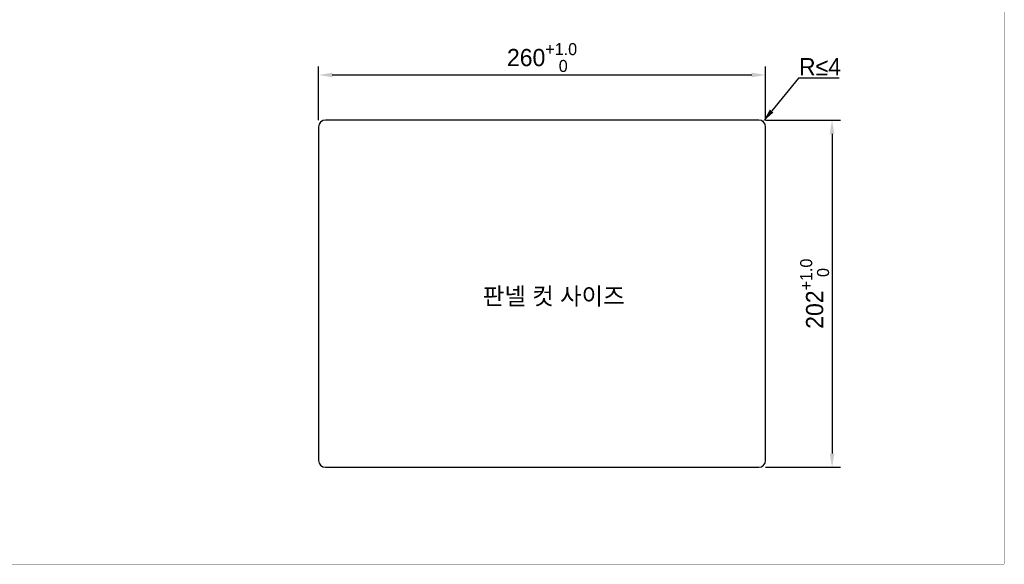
# Model space of a CAD drawing. Header units: millimetres. Extents: x 0 to 1189, y 0 to 841.
# Tile 9 of 17: x 616 to 1189, y 0 to 317. Entities that reach past the tile are written whole.
import ezdxf

# ---------------------------------------------------------------- set-up
doc = ezdxf.new("R2010")
doc.units = ezdxf.units.MM
doc.header["$LTSCALE"] = 65.395
doc.header["$PDMODE"] = 3
doc.header["$PDSIZE"] = 0.01
doc.layers.get('0').update_dxf_attribs({"linetype": 'CONTINUOUS'})
doc.layers.get('Defpoints').update_dxf_attribs({"linetype": 'CONTINUOUS'})
doc.layers.add('11_COMPONENTS', color=7, linetype='CONTINUOUS')
doc.styles.get("Standard").update_dxf_attribs({"font": 'gothic.ttf'})
doc.dimstyles.new('WALL', dxfattribs={"dimtxt": 10, "dimasz": 8, "dimexe": 5, "dimexo": 5, "dimgap": 1.5, "dimtad": 1, "dimtoh": 1, "dimdsep": 46, "dimtxsty": 'STANDARD', "dimcen": 0, "dimadec": 0, "dimazin": 0, "dimtp": 0.001, "dimtm": 0.001, "dimtfac": 1, "dimtofl": 0, "dimtmove": 0, "dimatfit": 3, "dimfxl": 1, "dimtolj": 1, "dimarcsym": 0})

# ---------------------------------------------------------------- blocks, each defined once
blk = doc.blocks.new('*D62')
at = {"color": 0, "lineweight": -2}
for p, q in [((790.26, 258.34), (790.26, 289.61)), ((1050.26, 258.34), (1050.26, 289.61)), ((798.26, 284.61), (1042.26, 284.61))]:
    blk.add_line(p, q, dxfattribs=at)
at = {"color": 0}
for points in [[(798.26, 285.94), (798.26, 283.27), (790.26, 284.61)], [(1042.26, 285.94), (1042.26, 283.27), (1050.26, 284.61)]]:
    blk.add_solid(points, dxfattribs=at)
at = {"layer": 'Defpoints', "color": 0}
for p in [(1050.26, 284.61), (790.26, 253.34), (1050.26, 253.34)]:
    blk.add_point(p, dxfattribs=at)
at = {"color": 0, "insert": (920.26, 294.75), "char_height": 10, "attachment_point": 5}
blk.add_mtext('\\A1;260{\\H0.7x;\\S+1.0^    0;}', dxfattribs=at)
blk = doc.blocks.new('*D63')
at = {"color": 0, "lineweight": -2}
for p, q in [((1050.26, 258.34), (1093.92, 258.34)), ((1088.92, 250.34), (1088.92, 64.34)), ((1050.26, 56.34), (1093.92, 56.34))]:
    blk.add_line(p, q, dxfattribs=at)
at = {"color": 0}
for points in [[(1087.59, 250.34), (1090.25, 250.34), (1088.92, 258.34)], [(1087.59, 64.34), (1090.25, 64.34), (1088.92, 56.34)]]:
    blk.add_solid(points, dxfattribs=at)
at = {"layer": 'Defpoints', "color": 0}
for p in [(1045.26, 258.34), (1045.26, 56.34), (1088.92, 56.34)]:
    blk.add_point(p, dxfattribs=at)
at = {"color": 0, "insert": (1078.77, 157.34), "char_height": 10, "attachment_point": 5, "rotation": 90}
blk.add_mtext('\\A1;202{\\H0.7x;\\S+1.0^    0;}', dxfattribs=at)
blk = doc.blocks.new('*D64')
at = {"color": 0, "lineweight": -2}
for p, q in [((1069.34, 282.79), (1053.82, 263.66)), ((1093.01, 282.79), (1069.34, 282.79))]:
    blk.add_line(p, q, dxfattribs=at)
at = {"color": 0}
blk.add_solid([(1052.78, 264.5), (1054.85, 262.82), (1048.78, 257.45)], dxfattribs=at)
at = {"layer": 'Defpoints', "color": 0}
for p in [(1046.26, 254.34), (1048.78, 257.45)]:
    blk.add_point(p, dxfattribs=at)
at = {"color": 0, "insert": (1081.92, 289.42), "char_height": 10, "attachment_point": 5}
blk.add_mtext('\\A1;R≤4', dxfattribs=at)

msp = doc.modelspace()

# ---------------------------------------------------------------- linework, layer by layer
at = {"color": 7, "linetype": 'Continuous', "const_width": 0.2}
for points in [[(1189, 0), (1189, 841)], [(0, 0), (1189, 0)]]:
    msp.add_lwpolyline(points, dxfattribs=at)
at = {"layer": '11_COMPONENTS', "color": 6, "linetype": 'Continuous'}
for p, q in [((1046.258, 258.342), (794.258, 258.342)), ((790.258, 254.342), (790.258, 60.342)), ((1050.258, 60.342), (1050.258, 254.342)), ((794.258, 56.342), (1046.258, 56.342))]:
    msp.add_line(p, q, dxfattribs=at)
for centre, start, end in [((794.258, 254.342), 90, 180), ((1046.258, 254.342), 0, 90), ((794.258, 60.342), 180, 270), ((1046.258, 60.342), 270, 0)]:
    msp.add_arc(centre, 4, start, end, dxfattribs=at)

# ---------------------------------------------------------------- texts
at = {"color": 6, "insert": (927.075, 155.423), "char_height": 10, "attachment_point": 5}
msp.add_mtext('\\A1;{\\fGulim|b0|i0|c129|p50;판넬 컷 사이즈}', dxfattribs=at)

# ---------------------------------------------------------------- dimensions: what is measured, and where the dimension line sits
at = {"color": 6}
dim = msp.add_linear_dim(base=(1050.258, 284.607), p1=(790.258, 253.342), p2=(1050.258, 253.342), text='<>{\\H0.7x;\\S+1.0^    0;}', dimstyle='WALL', dxfattribs=at)
dim.commit()
dim.dimension.update_dxf_attribs({"geometry": '*D62', "text_midpoint": (920.258, 284.607), "dimtype": 160})
dim = msp.add_radius_dim(center=(1046.258, 254.342), mpoint=(1048.778, 257.448), text='R≤4', dimstyle='WALL', dxfattribs=at)
dim.commit()
dim.dimension.update_dxf_attribs({"geometry": '*D64', "text_midpoint": (1081.925, 282.79), "dimtype": 164})
dim = msp.add_linear_dim(base=(1088.919, 56.342), p1=(1045.258, 258.342), p2=(1045.258, 56.342), angle=90, text='<>{\\H0.7x;\\S+1.0^    0;}', dimstyle='WALL', dxfattribs=at)
dim.commit()
dim.dimension.update_dxf_attribs({"geometry": '*D63', "text_midpoint": (1088.919, 157.342), "dimtype": 160})

doc.saveas('drawing.dxf')
